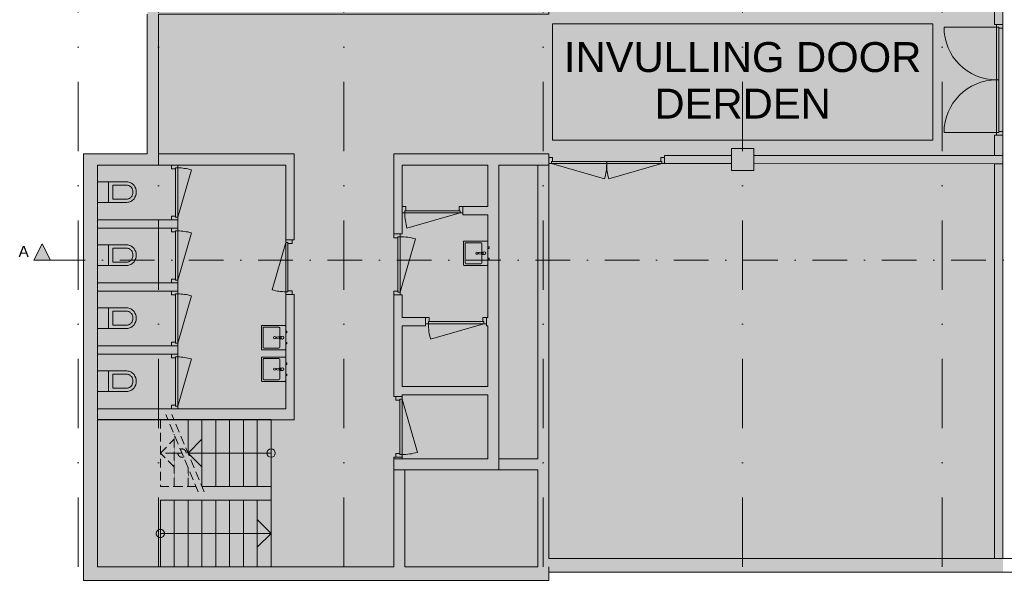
# Model space of a CAD drawing. Header units: millimetres. Extents: x -54205 to 99702, y -35458 to 70878.
# Tile 2 of 226: x -54205 to -36425, y 6172 to 16489. Entities that reach past the tile are written whole.
import ezdxf
from ezdxf.enums import TextEntityAlignment as Align

# ---------------------------------------------------------------- set-up
doc = ezdxf.new("R2010")
doc.units = ezdxf.units.MM
doc.header["$MEASUREMENT"] = 0
for name, pattern in [('streep-punt', [2500, 1250, -625, 0, -625]), ('streep-punt fijn', [1251.000023, 626.000023, -312.5, 0, -312.5]), ('streeplijn fijn', [234.119993, 155.999994, -78.119999]), ('Wipeout_Contour', [1000, 0, -1000])]:
    doc.linetypes.add(name, pattern=pattern)
for name, color, linetype in [('0 2D arcering', 7, 'Continuous'), ('21_0 NC Buitenwanden', 7, 'Continuous'), ('21_0 NC Buitenwanden Deuren', 7, 'Continuous'), ('22 NC Binnenwanden', 7, 'Continuous'), ('22 NC Binnenwanden Deuren', 7, 'Continuous'), ('22 NC Binnenwanden Laagscheidingslijnen', 7, 'Continuous'), ('23 Vloeren', 7, 'Continuous'), ('24 Trappen', 7, 'Continuous'), ('24 Trappen Afdek-arcering', 7, 'Continuous'), ('28 Draagconstructies', 7, 'Continuous'), ('74 Sanitair', 7, 'Continuous'), ('Maatvoering 1_ 100', 7, 'Continuous'), ('Markers - doorsneden', 7, 'Continuous'), ('Markers - doorsneden 2D arcering', 7, 'Continuous'), ('New_22 NC Binnenwanden', 7, 'Continuous'), ('New_22 NC Binnenwanden Deuren', 7, 'Continuous'), ('New_Ruimtefuncties Zone omranding', 7, 'Continuous'), ('Stramien', 7, 'Continuous')]:
    doc.layers.add(name, color=color, linetype=linetype)
doc.styles.add('GENERATED_STYLE_1', font='arial.ttf')

# ---------------------------------------------------------------- blocks, each defined once
blk = doc.blocks.new('Slab_4_1', base_point=(-44650, 6766))
at = {"layer": '23 Vloeren', "color": 255, "linetype": 'Continuous', "lineweight": 0, "flags": 128}
blk.add_lwpolyline([(-44650, 6766), (-1600, 6766), (-1600, 23966), (-44650, 23966), (-44650, 16591), (-51700, 16591), (-51700, 13866), (-52800, 13866), (-52800, 9271), (-49664, 9271), (-49664, 6616), (-47450, 6616), (-47450, 8366), (-45550, 8366), (-45550, 13866), (-44650, 13866)], close=True, dxfattribs=at)
blk = doc.blocks.new('Stair_3_1')
at = {"color": 254, "linetype": 'Wipeout_Contour', "lineweight": 0, "ltscale": 202162.937139}
blk.add_wipeout([(-49914, 9266), (-49914, 8066), (-49664, 8066), (-49664, 9266)], dxfattribs=at).dxf.layer = '24 Trappen Afdek-arcering'
at = {"layer": '24 Trappen', "color": 1, "linetype": 'Continuous', "lineweight": 0}
for p, q in [((-49664, 9266), (-49914, 9266)), ((-49914, 8066), (-49664, 8066))]:
    blk.add_line(p, q, dxfattribs=at)
at = {"layer": '24 Trappen', "color": 9, "linetype": 'Continuous', "lineweight": 0}
for p, q in [((-49914, 9266), (-49914, 8066)), ((-49664, 8066), (-49664, 9266))]:
    blk.add_line(p, q, dxfattribs=at)
for start, end in [(0, 180), (180, 0)]:
    blk.add_arc((-49664, 8666), 75, start, end, dxfattribs=at)
at = {"color": 254, "linetype": 'Wipeout_Contour', "lineweight": 0, "ltscale": 203148.556635}
blk.add_wipeout([(-50164, 9266), (-50164, 8066), (-49914, 8066), (-49914, 9266)], dxfattribs=at).dxf.layer = '24 Trappen Afdek-arcering'
at = {"layer": '24 Trappen', "color": 1, "linetype": 'Continuous', "lineweight": 0}
for p, q in [((-49914, 9266), (-50164, 9266)), ((-50164, 8066), (-49914, 8066))]:
    blk.add_line(p, q, dxfattribs=at)
at = {"layer": '24 Trappen', "color": 9, "linetype": 'Continuous', "lineweight": 0}
for p, q in [((-50164, 9266), (-50164, 8066)), ((-49914, 8066), (-49914, 9266)), ((-49664, 8666), (-49914, 8666))]:
    blk.add_line(p, q, dxfattribs=at)
at = {"color": 254, "linetype": 'Wipeout_Contour', "lineweight": 0, "ltscale": 204134.320194}
blk.add_wipeout([(-50414, 9266), (-50414, 8066), (-50164, 8066), (-50164, 9266)], dxfattribs=at).dxf.layer = '24 Trappen Afdek-arcering'
at = {"layer": '24 Trappen', "color": 1, "linetype": 'Continuous', "lineweight": 0}
for p, q in [((-50164, 9266), (-50414, 9266)), ((-50414, 8066), (-50164, 8066))]:
    blk.add_line(p, q, dxfattribs=at)
at = {"layer": '24 Trappen', "color": 9, "linetype": 'Continuous', "lineweight": 0}
for p, q in [((-50414, 9266), (-50414, 8066)), ((-50164, 8066), (-50164, 9266))]:
    blk.add_line(p, q, dxfattribs=at)
at = {"color": 254, "linetype": 'Wipeout_Contour', "lineweight": 0, "ltscale": 205120.225689}
blk.add_wipeout([(-50664, 9266), (-50664, 8066), (-50414, 8066), (-50414, 9266)], dxfattribs=at).dxf.layer = '24 Trappen Afdek-arcering'
at = {"layer": '24 Trappen', "color": 1, "linetype": 'Continuous', "lineweight": 0}
for p, q in [((-50414, 9266), (-50664, 9266)), ((-50664, 8066), (-50414, 8066))]:
    blk.add_line(p, q, dxfattribs=at)
at = {"layer": '24 Trappen', "color": 9, "linetype": 'Continuous', "lineweight": 0}
for p, q in [((-50664, 9266), (-50664, 8066)), ((-50414, 8066), (-50414, 9266))]:
    blk.add_line(p, q, dxfattribs=at)
at = {"color": 254, "linetype": 'Wipeout_Contour', "lineweight": 0, "ltscale": 206106.271085}
blk.add_wipeout([(-50914, 9266), (-50914, 8066), (-50664, 8066), (-50664, 9266)], dxfattribs=at).dxf.layer = '24 Trappen Afdek-arcering'
at = {"layer": '24 Trappen', "color": 1, "linetype": 'Continuous', "lineweight": 0}
for p, q in [((-50664, 9266), (-50914, 9266)), ((-50914, 8066), (-50664, 8066))]:
    blk.add_line(p, q, dxfattribs=at)
at = {"layer": '24 Trappen', "color": 9, "linetype": 'Continuous', "lineweight": 0}
for p, q in [((-50914, 9266), (-50914, 8066)), ((-50664, 8066), (-50664, 9266))]:
    blk.add_line(p, q, dxfattribs=at)
at = {"color": 254, "linetype": 'Wipeout_Contour', "lineweight": 0, "ltscale": 207189.352095}
blk.add_wipeout([(-51164, 9266), (-51164, 8666), (-50914, 8066), (-50914, 9266)], dxfattribs=at).dxf.layer = '24 Trappen Afdek-arcering'
at = {"layer": '24 Trappen', "color": 1, "linetype": 'Continuous', "lineweight": 0}
blk.add_line((-50914, 9266), (-51164, 9266), dxfattribs=at)
at = {"layer": '24 Trappen', "color": 9, "linetype": 'Continuous', "lineweight": 0}
for p, q in [((-51164, 9266), (-51164, 8666)), ((-50914, 8066), (-50914, 9266))]:
    blk.add_line(p, q, dxfattribs=at)
at = {"color": 254, "linetype": 'Wipeout_Contour', "lineweight": 0, "ltscale": 155302.06088}
blk.add_wipeout([(-51023, 8066), (-51164, 8406), (-51164, 8066)], dxfattribs=at).dxf.layer = '24 Trappen Afdek-arcering'
at = {"layer": '24 Trappen', "color": 9, "linetype": 'streeplijn fijn', "lineweight": 0}
for p, q in [((-51164, 8406), (-51164, 8066)), ((-51164, 8066), (-51023, 8066))]:
    blk.add_line(p, q, dxfattribs=at)
at = {"color": 254, "linetype": 'Wipeout_Contour', "lineweight": 0, "ltscale": 156132.88374}
blk.add_wipeout([(-51414, 9266), (-51164, 8666), (-51164, 9266)], dxfattribs=at).dxf.layer = '24 Trappen Afdek-arcering'
at = {"layer": '24 Trappen', "color": 1, "linetype": 'Continuous', "lineweight": 0}
blk.add_line((-51164, 9266), (-51414, 9266), dxfattribs=at)
at = {"layer": '24 Trappen', "color": 9, "linetype": 'Continuous', "lineweight": 0}
blk.add_line((-51164, 8666), (-51164, 9266), dxfattribs=at)
at = {"color": 254, "linetype": 'Wipeout_Contour', "lineweight": 0, "ltscale": 207886.870577}
blk.add_wipeout([(-51164, 8406), (-51414, 9006), (-51414, 8066), (-51164, 8066)], dxfattribs=at).dxf.layer = '24 Trappen Afdek-arcering'
at = {"layer": '24 Trappen', "color": 9, "linetype": 'streeplijn fijn', "lineweight": 0}
for p, q in [((-51414, 9006), (-51414, 8066)), ((-51164, 8066), (-51164, 8406)), ((-51414, 8066), (-51164, 8066))]:
    blk.add_line(p, q, dxfattribs=at)
at = {"layer": '24 Trappen', "color": 9, "linetype": 'Continuous', "lineweight": 0}
for p, q in [((-51164, 8666), (-50914, 8916)), ((-49914, 8666), (-51164, 8666)), ((-50914, 8416), (-51164, 8666))]:
    blk.add_line(p, q, dxfattribs=at)
at = {"color": 254, "linetype": 'Wipeout_Contour', "lineweight": 0, "ltscale": 261369.205985}
blk.add_wipeout([(-51523, 9266), (-51665, 9266), (-51665, 8066), (-51414, 8066), (-51414, 9006)], dxfattribs=at).dxf.layer = '24 Trappen Afdek-arcering'
at = {"layer": '24 Trappen', "color": 9, "linetype": 'streeplijn fijn', "lineweight": 0}
for p, q in [((-51523, 9266), (-51665, 9266)), ((-51665, 9266), (-51665, 8066)), ((-50981, 7966), (-51565, 9366)), ((-50873, 7966), (-51456, 9366)), ((-51665, 8666), (-51415, 8916)), ((-51414, 8066), (-51414, 9006)), ((-51414, 8666), (-51665, 8666)), ((-51415, 8416), (-51665, 8666)), ((-51273, 8666), (-51414, 8666)), ((-51665, 8066), (-51414, 8066))]:
    blk.add_line(p, q, dxfattribs=at)
for start, end in [(0, 180), (180, 0)]:
    blk.add_arc((-51273, 8666), 75, start, end, dxfattribs=at)
blk = doc.blocks.new('Stair_4_1')
at = {"color": 254, "linetype": 'Wipeout_Contour', "lineweight": 0, "ltscale": 208182.303897}
blk.add_wipeout([(-51414, 7816), (-51665, 7816), (-51665, 6616), (-51414, 6616)], dxfattribs=at).dxf.layer = '24 Trappen Afdek-arcering'
at = {"layer": '24 Trappen', "color": 1, "linetype": 'Continuous', "lineweight": 0}
for p, q in [((-51414, 7816), (-51665, 7816)), ((-51665, 6616), (-51414, 6616))]:
    blk.add_line(p, q, dxfattribs=at)
at = {"layer": '24 Trappen', "color": 9, "linetype": 'Continuous', "lineweight": 0}
for p, q in [((-51665, 7816), (-51665, 6616)), ((-51414, 6616), (-51414, 7816))]:
    blk.add_line(p, q, dxfattribs=at)
for start, end in [(0, 180), (180, 0)]:
    blk.add_arc((-51665, 7216), 75, start, end, dxfattribs=at)
at = {"layer": '24 Trappen', "color": 9, "linetype": 'streeplijn fijn', "lineweight": 0}
for start, end in [(0, 180), (180, 0)]:
    blk.add_arc((-51665, 7216), 75, start, end, dxfattribs=at)
at = {"color": 254, "linetype": 'Wipeout_Contour', "lineweight": 0, "ltscale": 207191.648053}
blk.add_wipeout([(-51164, 7816), (-51414, 7816), (-51414, 6616), (-51164, 6616)], dxfattribs=at).dxf.layer = '24 Trappen Afdek-arcering'
at = {"layer": '24 Trappen', "color": 1, "linetype": 'Continuous', "lineweight": 0}
for p, q in [((-51164, 7816), (-51414, 7816)), ((-51414, 6616), (-51164, 6616))]:
    blk.add_line(p, q, dxfattribs=at)
at = {"layer": '24 Trappen', "color": 9, "linetype": 'Continuous', "lineweight": 0}
for p, q in [((-51414, 7816), (-51414, 6616)), ((-51164, 6616), (-51164, 7816)), ((-51665, 7216), (-51414, 7216))]:
    blk.add_line(p, q, dxfattribs=at)
at = {"layer": '24 Trappen', "color": 9, "linetype": 'streeplijn fijn', "lineweight": 0}
blk.add_line((-51665, 7216), (-51414, 7216), dxfattribs=at)
at = {"color": 254, "linetype": 'Wipeout_Contour', "lineweight": 0, "ltscale": 206201.086528}
blk.add_wipeout([(-50914, 7816), (-51164, 7816), (-51164, 6616), (-50914, 6616)], dxfattribs=at).dxf.layer = '24 Trappen Afdek-arcering'
at = {"layer": '24 Trappen', "color": 1, "linetype": 'Continuous', "lineweight": 0}
for p, q in [((-50914, 7816), (-51164, 7816)), ((-51164, 6616), (-50914, 6616))]:
    blk.add_line(p, q, dxfattribs=at)
at = {"layer": '24 Trappen', "color": 9, "linetype": 'Continuous', "lineweight": 0}
for p, q in [((-51164, 7816), (-51164, 6616)), ((-50914, 6616), (-50914, 7816))]:
    blk.add_line(p, q, dxfattribs=at)
at = {"color": 254, "linetype": 'Wipeout_Contour', "lineweight": 0, "ltscale": 205210.620686}
blk.add_wipeout([(-50664, 7816), (-50914, 7816), (-50914, 6616), (-50664, 6616)], dxfattribs=at).dxf.layer = '24 Trappen Afdek-arcering'
at = {"layer": '24 Trappen', "color": 1, "linetype": 'Continuous', "lineweight": 0}
for p, q in [((-50664, 7816), (-50914, 7816)), ((-50914, 6616), (-50664, 6616))]:
    blk.add_line(p, q, dxfattribs=at)
at = {"layer": '24 Trappen', "color": 9, "linetype": 'Continuous', "lineweight": 0}
for p, q in [((-50914, 7816), (-50914, 6616)), ((-50664, 6616), (-50664, 7816))]:
    blk.add_line(p, q, dxfattribs=at)
at = {"color": 254, "linetype": 'Wipeout_Contour', "lineweight": 0, "ltscale": 204220.251919}
blk.add_wipeout([(-50414, 7816), (-50664, 7816), (-50664, 6616), (-50414, 6616)], dxfattribs=at).dxf.layer = '24 Trappen Afdek-arcering'
at = {"layer": '24 Trappen', "color": 1, "linetype": 'Continuous', "lineweight": 0}
for p, q in [((-50414, 7816), (-50664, 7816)), ((-50664, 6616), (-50414, 6616))]:
    blk.add_line(p, q, dxfattribs=at)
at = {"layer": '24 Trappen', "color": 9, "linetype": 'Continuous', "lineweight": 0}
for p, q in [((-50664, 7816), (-50664, 6616)), ((-50414, 6616), (-50414, 7816))]:
    blk.add_line(p, q, dxfattribs=at)
at = {"color": 254, "linetype": 'Wipeout_Contour', "lineweight": 0, "ltscale": 203229.981645}
blk.add_wipeout([(-50164, 7816), (-50414, 7816), (-50414, 6616), (-50164, 6616)], dxfattribs=at).dxf.layer = '24 Trappen Afdek-arcering'
at = {"layer": '24 Trappen', "color": 1, "linetype": 'Continuous', "lineweight": 0}
for p, q in [((-50164, 7816), (-50414, 7816)), ((-50414, 6616), (-50164, 6616))]:
    blk.add_line(p, q, dxfattribs=at)
at = {"layer": '24 Trappen', "color": 9, "linetype": 'Continuous', "lineweight": 0}
for p, q in [((-50414, 7816), (-50414, 6616)), ((-50164, 6616), (-50164, 7816))]:
    blk.add_line(p, q, dxfattribs=at)
at = {"color": 254, "linetype": 'Wipeout_Contour', "lineweight": 0, "ltscale": 202239.811311}
blk.add_wipeout([(-49914, 7816), (-50164, 7816), (-50164, 6616), (-49914, 6616)], dxfattribs=at).dxf.layer = '24 Trappen Afdek-arcering'
at = {"layer": '24 Trappen', "color": 1, "linetype": 'Continuous', "lineweight": 0}
for p, q in [((-49914, 7816), (-50164, 7816)), ((-50164, 6616), (-49914, 6616))]:
    blk.add_line(p, q, dxfattribs=at)
at = {"layer": '24 Trappen', "color": 9, "linetype": 'Continuous', "lineweight": 0}
for p, q in [((-50164, 7816), (-50164, 6616)), ((-49914, 6616), (-49914, 7816))]:
    blk.add_line(p, q, dxfattribs=at)
at = {"color": 254, "linetype": 'Wipeout_Contour', "lineweight": 0, "ltscale": 201249.742375}
blk.add_wipeout([(-49914, 7816), (-49914, 6616), (-49664, 6616), (-49664, 7816)], dxfattribs=at).dxf.layer = '24 Trappen Afdek-arcering'
at = {"layer": '24 Trappen', "color": 9, "linetype": 'Continuous', "lineweight": 0}
for p, q in [((-49914, 7816), (-49914, 6616)), ((-49664, 6616), (-49664, 7816)), ((-49914, 7466), (-49664, 7216)), ((-51414, 7216), (-49914, 7216)), ((-49914, 7216), (-49664, 7216)), ((-49664, 7216), (-49914, 6966))]:
    blk.add_line(p, q, dxfattribs=at)
at = {"layer": '24 Trappen', "color": 1, "linetype": 'Continuous', "lineweight": 0}
for p, q in [((-49664, 7816), (-49914, 7816)), ((-49914, 6616), (-49664, 6616))]:
    blk.add_line(p, q, dxfattribs=at)
at = {"layer": '24 Trappen', "color": 9, "linetype": 'streeplijn fijn', "lineweight": 0}
for p, q in [((-49914, 7466), (-49664, 7216)), ((-51414, 7216), (-49914, 7216)), ((-49914, 7216), (-49664, 7216)), ((-49664, 7216), (-49914, 6966))]:
    blk.add_line(p, q, dxfattribs=at)
blk = doc.blocks.new('D2 bl 27')
at = {"layer": 'New_22 NC Binnenwanden Deuren', "color": 1, "linetype": 'Continuous', "lineweight": 0}
for p, q in [((-950, 0), (-950, 950)), ((950, 0), (950, 950)), ((-1000, 0), (-1000, 36)), ((-950, 0), (-1000, 0)), ((-1000, 0), (-1000, -114)), ((-1000, -114), (-1000, 0)), ((-1000, -114), (-1000, 0)), ((-950, -40), (-950, 0)), ((0, 0), (-950, 0)), ((-950, 0), (-950, -40)), ((0, 0), (950, 0)), ((0, -40), (0, 0)), ((0, -40), (0, 0)), ((1000, 0), (950, 0)), ((950, 0), (950, -40)), ((950, 0), (950, -40)), ((1000, 0), (1000, 36)), ((1000, -114), (1000, 0)), ((1000, -114), (1000, 0)), ((1000, -114), (1000, 0)), ((-1000, -114), (-933, -114)), ((-933, -40), (-950, -40)), ((-950, -40), (0, -40)), ((-933, -114), (-933, -40)), ((950, -40), (0, -40)), ((950, -40), (933, -40)), ((933, -40), (933, -114)), ((933, -114), (1000, -114))]:
    blk.add_line(p, q, dxfattribs=at)
for centre, start, end in [((-950, 0), 0, 90), ((950, 0), 90, 180)]:
    blk.add_arc(centre, 950, start, end, dxfattribs=at)
blk = doc.blocks.new('Wall_63_1', base_point=(-36450, 6766))
at = {"layer": '22 NC Binnenwanden Laagscheidingslijnen', "color": 1, "linetype": 'Continuous', "lineweight": 0}
for p, q in [((-36450, 16841), (-36600, 16841)), ((-36600, 16691), (-36450, 16691)), ((-36450, 14037), (-36600, 14037)), ((-36600, 13887), (-36450, 13887))]:
    blk.add_line(p, q, dxfattribs=at)
at = {"layer": 'New_22 NC Binnenwanden', "color": 1, "linetype": 'Continuous', "lineweight": 0}
for p, q in [((-36564, 16403), (-36600, 16403)), ((-36450, 16403), (-36564, 16403)), ((-36564, 14403), (-36600, 14403)), ((-36450, 14403), (-36564, 14403))]:
    blk.add_line(p, q, dxfattribs=at)
at = {"layer": 'New_22 NC Binnenwanden', "color": 1, "linetype": 'Continuous', "lineweight": 0, "flags": 128}
for points in [[(-36450, 23965), (-36600, 23965)], [(-36600, 23965), (-36600, 16841)], [(-36450, 16403), (-36450, 23965)], [(-36600, 16691), (-36600, 16403)], [(-36600, 14403), (-36600, 14037)], [(-36450, 6766), (-36450, 14403)], [(-36600, 13887), (-36600, 6766)], [(-36600, 6766), (-36450, 6766)]]:
    blk.add_lwpolyline(points, dxfattribs=at)
at = {"layer": 'New_22 NC Binnenwanden Deuren', "color": 1, "linetype": 'Continuous', "lineweight": 0, "xscale": -1, "zscale": 1000, "rotation": 90}
blk.add_blockref('D2 bl 27', (-36564, 15403), dxfattribs=at)
blk = doc.blocks.new('Wall_67_1', base_point=(-44750, 6366))
at = {"layer": '21_0 NC Buitenwanden', "color": 1, "linetype": 'Continuous', "lineweight": 0, "flags": 128}
for points in [[(-44650, 14066), (-44850, 14066)], [(-44650, 14041), (-44650, 14066)], [(-44650, 6766), (-44650, 13891)], [(-44850, 13866), (-44850, 8566)], [(-44850, 8366), (-44850, 6616)]]:
    blk.add_lwpolyline(points, dxfattribs=at)
blk = doc.blocks.new('Wall_85_1', base_point=(-770, 6766))
at = {"layer": '21_0 NC Buitenwanden', "color": 1, "linetype": 'Continuous', "lineweight": 0, "flags": 128}
for points in [[(-1600, 6766), (-44650, 6766)], [(-44650, 6516), (-1100, 6516)]]:
    blk.add_lwpolyline(points, dxfattribs=at)
blk = doc.blocks.new('D2 bl 27_2')
at = {"layer": '22 NC Binnenwanden Deuren', "color": 1, "linetype": 'Continuous', "lineweight": 0}
for p, q in [((-995, 0), (-39, 274)), ((995, 0), (39, 274)), ((-995, 0), (-1045, 0)), ((-1045, 0), (-1045, -114)), ((-1045, 0), (-1045, -114)), ((-1045, 0), (-1045, -114)), ((-995, -40), (-995, 0)), ((0, 0), (-995, 0)), ((-995, 0), (-995, -40)), ((0, 0), (995, 0)), ((0, -40), (0, 0)), ((0, -40), (0, 0)), ((1045, 0), (995, 0)), ((995, 0), (995, -40)), ((995, 0), (995, -40)), ((1045, -114), (1045, 0)), ((1045, 0), (1045, -114)), ((1045, 0), (1045, -114)), ((-1045, -114), (-978, -114)), ((-1045, -114), (-1045, -150)), ((-978, -40), (-995, -40)), ((-995, -40), (0, -40)), ((-978, -114), (-978, -40)), ((995, -40), (0, -40)), ((995, -40), (978, -40)), ((978, -40), (978, -114)), ((978, -114), (1045, -114)), ((1045, -114), (1045, -150))]:
    blk.add_line(p, q, dxfattribs=at)
for centre, start, end in [((-995, 0), 0, 16), ((995, 0), 164, 180)]:
    blk.add_arc(centre, 995, start, end, dxfattribs=at)
blk = doc.blocks.new('Wall_92_1', base_point=(-41350, 13966))
at = {"layer": '22 NC Binnenwanden', "color": 1, "linetype": 'Continuous', "lineweight": 0}
for p, q in [((-44650, 14005), (-44650, 14041)), ((-44650, 13891), (-44650, 14005)), ((-42560, 14005), (-42560, 14041)), ((-42560, 13891), (-42560, 14005))]:
    blk.add_line(p, q, dxfattribs=at)
at = {"layer": '22 NC Binnenwanden', "color": 1, "linetype": 'Continuous', "lineweight": 0, "flags": 128}
for points in [[(-41350, 14041), (-42560, 14041)], [(-42560, 13891), (-41350, 13891)]]:
    blk.add_lwpolyline(points, dxfattribs=at)
at = {"layer": '22 NC Binnenwanden Deuren', "color": 1, "linetype": 'Continuous', "lineweight": 0, "zscale": 1000, "rotation": 180.0000000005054}
blk.add_blockref('D2 bl 27_2', (-43605, 13891), dxfattribs=at)
blk = doc.blocks.new('Wall_95_1', base_point=(-51800, 16691))
at = {"layer": '21_0 NC Buitenwanden', "color": 1, "linetype": 'Continuous', "lineweight": 0, "flags": 128}
for points in [[(-51900, 16591), (-51900, 14066)], [(-51700, 14066), (-51700, 16591)]]:
    blk.add_lwpolyline(points, dxfattribs=at)
blk = doc.blocks.new('Wall_96_1', base_point=(-53050, 13966))
at = {"layer": '21_0 NC Buitenwanden', "color": 1, "linetype": 'Continuous', "lineweight": 0, "flags": 128}
for points in [[(-51900, 14066), (-52800, 14066)], [(-49250, 14066), (-51700, 14066)], [(-49250, 14066), (-49250, 13866)], [(-52800, 13866), (-51500, 13866)], [(-51350, 13866), (-49400, 13866)]]:
    blk.add_lwpolyline(points, dxfattribs=at)
blk = doc.blocks.new('Wall_97_1', base_point=(-47375, 13966))
at = {"layer": '21_0 NC Buitenwanden', "color": 1, "linetype": 'Continuous', "lineweight": 0, "flags": 128}
for points in [[(-47450, 14066), (-47450, 13866)], [(-44850, 14066), (-47450, 14066)], [(-47300, 13866), (-45750, 13866)], [(-45550, 13866), (-44850, 13866)]]:
    blk.add_lwpolyline(points, dxfattribs=at)
blk = doc.blocks.new('Wall_98_1', base_point=(-47350, 6366))
at = {"layer": '21_0 NC Buitenwanden', "color": 1, "linetype": 'Continuous', "lineweight": 0, "flags": 128}
for points in [[(-47450, 8566), (-47250, 8566)], [(-47450, 8566), (-47450, 6616)], [(-47250, 6616), (-47250, 8366)]]:
    blk.add_lwpolyline(points, dxfattribs=at)
blk = doc.blocks.new('Wall_99_1', base_point=(-44650, 6366))
at = {"layer": '21_0 NC Buitenwanden', "color": 1, "linetype": 'Continuous', "lineweight": 0, "flags": 128}
for points in [[(-53050, 6366), (-53050, 6616)], [(-47450, 6616), (-52800, 6616)], [(-44850, 6616), (-47250, 6616)], [(-44650, 6616), (-44650, 6366)], [(-53050, 6366), (-44650, 6366)]]:
    blk.add_lwpolyline(points, dxfattribs=at)
blk = doc.blocks.new('Wall_100_1', base_point=(-53050, 13966))
at = {"layer": '21_0 NC Buitenwanden', "color": 1, "linetype": 'Continuous', "lineweight": 0, "flags": 128}
for points in [[(-53050, 14066), (-52800, 14066)], [(-53050, 14066), (-53050, 6616)], [(-52800, 12878), (-52800, 13866)], [(-52800, 11741), (-52800, 12728)], [(-52800, 10603), (-52800, 11591)], [(-52800, 9466), (-52800, 10453)], [(-52800, 6616), (-52800, 9266)]]:
    blk.add_lwpolyline(points, dxfattribs=at)
blk = doc.blocks.new('Wall_101_1', base_point=(-47350, 8466))
at = {"layer": '21_0 NC Buitenwanden', "color": 1, "linetype": 'Continuous', "lineweight": 0, "flags": 128}
for points in [[(-45750, 8566), (-47250, 8566)], [(-44850, 8566), (-45550, 8566)], [(-47250, 8366), (-44850, 8366)]]:
    blk.add_lwpolyline(points, dxfattribs=at)
blk = doc.blocks.new('D1 27_4')
at = {"layer": '21_0 NC Buitenwanden Deuren', "color": 1, "linetype": 'Continuous', "lineweight": 0}
for p, q in [((500, 0), (-461, 276)), ((-550, 0), (-550, 36)), ((-500, 0), (-550, 0)), ((-550, 0), (-550, -114)), ((-550, -114), (-550, 0)), ((-550, -114), (-550, 0)), ((-500, -40), (-500, 0)), ((-500, 0), (500, 0)), ((-500, -40), (-500, 0)), ((550, 0), (500, 0)), ((500, 0), (500, -40)), ((500, 0), (500, -40)), ((550, 0), (550, 36)), ((550, -114), (550, 0)), ((550, -114), (550, 0)), ((550, -114), (550, 0)), ((-550, -114), (-483, -114)), ((-483, -40), (-500, -40)), ((500, -40), (-500, -40)), ((-483, -114), (-483, -40)), ((500, -40), (483, -40)), ((483, -40), (483, -114)), ((483, -114), (550, -114))]:
    blk.add_line(p, q, dxfattribs=at)
blk.add_arc((500, 0), 1000, 164, 180, dxfattribs=at)
blk = doc.blocks.new('D1 27_5')
at = {"layer": '21_0 NC Buitenwanden Deuren', "color": 1, "linetype": 'Continuous', "lineweight": 0}
for p, q in [((500, 0), (-461, 276)), ((-500, 0), (-550, 0)), ((-550, 0), (-550, -114)), ((-550, 0), (-550, -114)), ((-550, 0), (-550, -114)), ((-500, -40), (-500, 0)), ((-500, 0), (500, 0)), ((-500, -40), (-500, 0)), ((550, 0), (500, 0)), ((500, 0), (500, -40)), ((500, 0), (500, -40)), ((550, -114), (550, 0)), ((550, 0), (550, -114)), ((550, 0), (550, -114)), ((-550, -114), (-483, -114)), ((-550, -114), (-550, -150)), ((-483, -40), (-500, -40)), ((500, -40), (-500, -40)), ((-483, -114), (-483, -40)), ((500, -40), (483, -40)), ((483, -40), (483, -114)), ((483, -114), (550, -114)), ((550, -114), (550, -150))]:
    blk.add_line(p, q, dxfattribs=at)
blk.add_arc((500, 0), 1000, 164, 180, dxfattribs=at)
blk = doc.blocks.new('Wall_102_1', base_point=(-47375, 8566))
at = {"layer": '21_0 NC Buitenwanden', "color": 1, "linetype": 'Continuous', "lineweight": 0}
for p, q in [((-47450, 12622), (-47336, 12622)), ((-47336, 12622), (-47300, 12622)), ((-47450, 11522), (-47336, 11522)), ((-47336, 11522), (-47300, 11522)), ((-47414, 9691), (-47450, 9691)), ((-47300, 9691), (-47414, 9691)), ((-47414, 8591), (-47450, 8591)), ((-47300, 8591), (-47414, 8591))]:
    blk.add_line(p, q, dxfattribs=at)
at = {"layer": '21_0 NC Buitenwanden', "color": 1, "linetype": 'Continuous', "lineweight": 0, "flags": 128}
for points in [[(-47450, 13866), (-47450, 12622)], [(-47300, 13116), (-47300, 13866)], [(-47300, 12622), (-47300, 12966)], [(-47450, 11522), (-47450, 9691)], [(-47300, 11116), (-47300, 11522)], [(-47300, 9866), (-47300, 10966)], [(-47300, 9691), (-47300, 9716)], [(-47450, 8591), (-47450, 8566)], [(-47450, 8566), (-47300, 8566)], [(-47300, 8566), (-47300, 8591)]]:
    blk.add_lwpolyline(points, dxfattribs=at)
at = {"layer": '21_0 NC Buitenwanden Deuren', "color": 1, "linetype": 'Continuous', "lineweight": 0, "zscale": 1000, "rotation": 270}
blk.add_blockref('D1 27_4', (-47336, 12072), dxfattribs=at)
at = {"layer": '21_0 NC Buitenwanden Deuren', "color": 1, "linetype": 'Continuous', "lineweight": 0, "xscale": -1, "zscale": 1000, "rotation": 270}
blk.add_blockref('D1 27_5', (-47300, 9141), dxfattribs=at)
blk = doc.blocks.new('Wall_103_1', base_point=(-45650, 8466))
at = {"layer": '21_0 NC Buitenwanden', "color": 1, "linetype": 'Continuous', "lineweight": 0, "flags": 128}
for points in [[(-45750, 13866), (-45750, 13116)], [(-45550, 8566), (-45550, 13866)], [(-45750, 12966), (-45750, 11116)], [(-45750, 10966), (-45750, 9866)], [(-45750, 9716), (-45750, 8566)]]:
    blk.add_lwpolyline(points, dxfattribs=at)
blk = doc.blocks.new('Wall_104_1', base_point=(-47375, 13041))
at = {"layer": '21_0 NC Buitenwanden', "color": 1, "linetype": 'Continuous', "lineweight": 0}
for p, q in [((-47300, 13116), (-47300, 13002)), ((-47300, 13002), (-47300, 12966)), ((-46200, 13116), (-46200, 13002)), ((-46200, 13002), (-46200, 12966))]:
    blk.add_line(p, q, dxfattribs=at)
at = {"layer": '21_0 NC Buitenwanden', "color": 1, "linetype": 'Continuous', "lineweight": 0, "flags": 128}
for points in [[(-45750, 13116), (-46200, 13116)], [(-46200, 12966), (-45750, 12966)]]:
    blk.add_lwpolyline(points, dxfattribs=at)
at = {"layer": '21_0 NC Buitenwanden Deuren', "color": 1, "linetype": 'Continuous', "lineweight": 0, "xscale": -1, "zscale": 1000, "rotation": 180}
blk.add_blockref('D1 27_4', (-46750, 13002), dxfattribs=at)
blk = doc.blocks.new('Wall_105_1', base_point=(-47375, 11041))
at = {"layer": '21_0 NC Buitenwanden', "color": 1, "linetype": 'Continuous', "lineweight": 0}
for p, q in [((-46875, 11116), (-46875, 11002)), ((-45775, 11116), (-45775, 11002)), ((-46875, 11002), (-46875, 10966)), ((-45775, 11002), (-45775, 10966))]:
    blk.add_line(p, q, dxfattribs=at)
at = {"layer": '21_0 NC Buitenwanden', "color": 1, "linetype": 'Continuous', "lineweight": 0, "flags": 128}
for points in [[(-46875, 11116), (-47300, 11116)], [(-45750, 11116), (-45775, 11116)], [(-47300, 10966), (-46875, 10966)], [(-45775, 10966), (-45750, 10966)]]:
    blk.add_lwpolyline(points, dxfattribs=at)
at = {"layer": '21_0 NC Buitenwanden Deuren', "color": 1, "linetype": 'Continuous', "lineweight": 0, "xscale": -1, "zscale": 1000, "rotation": 180}
blk.add_blockref('D1 27_4', (-46325, 11002), dxfattribs=at)
blk = doc.blocks.new('Wall_106_1', base_point=(-47375, 9791))
at = {"layer": '21_0 NC Buitenwanden', "color": 1, "linetype": 'Continuous', "lineweight": 0, "flags": 128}
for points in [[(-45750, 9866), (-47300, 9866)], [(-47300, 9716), (-45750, 9716)]]:
    blk.add_lwpolyline(points, dxfattribs=at)
blk = doc.blocks.new('D1 27_6')
at = {"layer": '21_0 NC Buitenwanden Deuren', "color": 1, "linetype": 'Continuous', "lineweight": 0}
for p, q in [((444, 0), (-409, 245)), ((-444, 0), (-494, 0)), ((-494, 0), (-494, -114)), ((-494, 0), (-494, -114)), ((-494, 0), (-494, -114)), ((-444, -40), (-444, 0)), ((-444, 0), (444, 0)), ((-444, -40), (-444, 0)), ((494, 0), (444, 0)), ((444, 0), (444, -40)), ((444, 0), (444, -40)), ((494, -114), (494, 0)), ((494, 0), (494, -114)), ((494, 0), (494, -114)), ((-494, -114), (-427, -114)), ((-494, -114), (-494, -150)), ((-427, -40), (-444, -40)), ((444, -40), (-444, -40)), ((-427, -114), (-427, -40)), ((444, -40), (427, -40)), ((427, -40), (427, -114)), ((427, -114), (494, -114)), ((494, -114), (494, -150))]:
    blk.add_line(p, q, dxfattribs=at)
blk.add_arc((444, 0), 887, 164, 180, dxfattribs=at)
blk = doc.blocks.new('Wall_107_1', base_point=(-49325, 9366))
at = {"layer": '21_0 NC Buitenwanden', "color": 1, "linetype": 'Continuous', "lineweight": 0}
for p, q in [((-49400, 12515), (-49286, 12515)), ((-49286, 12515), (-49250, 12515)), ((-49400, 11528), (-49286, 11528)), ((-49286, 11528), (-49250, 11528))]:
    blk.add_line(p, q, dxfattribs=at)
at = {"layer": '21_0 NC Buitenwanden', "color": 1, "linetype": 'Continuous', "lineweight": 0, "flags": 128}
for points in [[(-49400, 13866), (-49400, 12515)], [(-49250, 12515), (-49250, 13866)], [(-49400, 11528), (-49400, 9466)], [(-49250, 9466), (-49250, 11528)]]:
    blk.add_lwpolyline(points, dxfattribs=at)
at = {"layer": '21_0 NC Buitenwanden Deuren', "color": 1, "linetype": 'Continuous', "lineweight": 0, "zscale": 1000, "rotation": 90}
blk.add_blockref('D1 27_6', (-49400, 12022), dxfattribs=at)
blk = doc.blocks.new('Wall_108_1', base_point=(-53050, 9366))
at = {"layer": '21_0 NC Buitenwanden', "color": 1, "linetype": 'Continuous', "lineweight": 0, "flags": 128}
for points in [[(-51500, 9466), (-52800, 9466)], [(-49400, 9466), (-51350, 9466)], [(-49250, 9266), (-49250, 9466)], [(-52800, 9266), (-49250, 9266)]]:
    blk.add_lwpolyline(points, dxfattribs=at)
blk = doc.blocks.new('Wall_109_1', base_point=(-51425, 9366))
at = {"layer": '21_0 NC Buitenwanden', "color": 1, "linetype": 'Continuous', "lineweight": 0}
for p, q in [((-51464, 13866), (-51500, 13866)), ((-51350, 13866), (-51464, 13866)), ((-51464, 12878), (-51500, 12878)), ((-51350, 12878), (-51464, 12878)), ((-51464, 12728), (-51500, 12728)), ((-51350, 12728), (-51464, 12728)), ((-51464, 11741), (-51500, 11741)), ((-51350, 11741), (-51464, 11741)), ((-51464, 11591), (-51500, 11591)), ((-51350, 11591), (-51464, 11591)), ((-51464, 10603), (-51500, 10603)), ((-51350, 10603), (-51464, 10603)), ((-51464, 10453), (-51500, 10453)), ((-51350, 10453), (-51464, 10453)), ((-51464, 9466), (-51500, 9466)), ((-51350, 9466), (-51464, 9466))]:
    blk.add_line(p, q, dxfattribs=at)
at = {"layer": '21_0 NC Buitenwanden', "color": 1, "linetype": 'Continuous', "lineweight": 0, "flags": 128}
for points in [[(-51350, 12728), (-51350, 12878)], [(-51350, 11591), (-51350, 11741)], [(-51350, 10453), (-51350, 10603)]]:
    blk.add_lwpolyline(points, dxfattribs=at)
at = {"layer": '21_0 NC Buitenwanden Deuren', "color": 1, "linetype": 'Continuous', "lineweight": 0, "zscale": 1000, "rotation": 270}
for p in [(-51350, 13372), (-51350, 12234), (-51350, 11097), (-51350, 9959)]:
    blk.add_blockref('D1 27_6', p, dxfattribs=at)
blk = doc.blocks.new('Wall_110_1', base_point=(-51425, 11666))
at = {"layer": '21_0 NC Buitenwanden', "color": 1, "linetype": 'Continuous', "lineweight": 0, "flags": 128}
for points in [[(-51500, 11741), (-52800, 11741)], [(-52800, 11591), (-51500, 11591)]]:
    blk.add_lwpolyline(points, dxfattribs=at)
blk = doc.blocks.new('Wall_111_1', base_point=(-51425, 10528))
at = {"layer": '21_0 NC Buitenwanden', "color": 1, "linetype": 'Continuous', "lineweight": 0, "flags": 128}
for points in [[(-51500, 10603), (-52800, 10603)], [(-52800, 10453), (-51500, 10453)]]:
    blk.add_lwpolyline(points, dxfattribs=at)
blk = doc.blocks.new('Wall_112_1', base_point=(-51425, 12803))
at = {"layer": '21_0 NC Buitenwanden', "color": 1, "linetype": 'Continuous', "lineweight": 0, "flags": 128}
for points in [[(-51500, 12878), (-52800, 12878)], [(-52800, 12728), (-51500, 12728)]]:
    blk.add_lwpolyline(points, dxfattribs=at)
blk = doc.blocks.new('Wall_125_1', base_point=(-36450, 13962))
at = {"layer": '22 NC Binnenwanden', "color": 1, "linetype": 'Continuous', "lineweight": 0, "flags": 128}
for points in [[(-36600, 14037), (-40950, 14041)], [(-40950, 13966), (-40950, 14041)], [(-40950, 13891), (-36600, 13887)]]:
    blk.add_lwpolyline(points, dxfattribs=at)
at = {"layer": '22 NC Binnenwanden Laagscheidingslijnen', "color": 1, "linetype": 'Continuous', "lineweight": 0}
for p, q in [((-36450, 14037), (-36600, 14037)), ((-36600, 13887), (-36450, 13887))]:
    blk.add_line(p, q, dxfattribs=at)
at = {"layer": 'New_22 NC Binnenwanden', "color": 1, "linetype": 'Continuous', "lineweight": 0}
blk.add_line((-36450, 13887), (-36450, 14037), dxfattribs=at)
blk = doc.blocks.new('Column_36_1', base_point=(-41150, 13966))
at = {"layer": '28 Draagconstructies', "color": 3, "linetype": 'Continuous', "lineweight": 0, "flags": 128}
blk.add_lwpolyline([(-41350, 13766), (-40950, 13766), (-40950, 14166), (-41350, 14166)], close=True, dxfattribs=at)
blk = doc.blocks.new('Standard grid marker')
at = {"layer": 'Stramien', "color": 1, "linetype": 'streep-punt', "lineweight": 0}
blk.add_line((1000, 0), (61400, 0), dxfattribs=at)
at = {"layer": 'Stramien', "color": 2, "lineweight": 0, "style": 'GENERATED_STYLE_1'}
for tag, p in [('AC_MarkerText_1_0', (-245, -80)), ('AC_MarkerText_1_1', (63155, -80))]:
    blk.add_attdef(tag, text='', height=350, rotation=270, dxfattribs=at).set_placement(p, align=Align.TOP_CENTER)
blk = doc.blocks.new('Standard grid marker_7')
at = {"layer": 'Stramien', "color": 1, "linetype": 'streep-punt', "lineweight": 0}
blk.add_line((1000, 0), (61400, 0), dxfattribs=at)
at = {"layer": 'Stramien', "color": 2, "lineweight": 0, "style": 'GENERATED_STYLE_1'}
for tag, p in [('AC_MarkerText_1_0', (-245, -80)), ('AC_MarkerText_1_1', (63155, -80))]:
    blk.add_attdef(tag, text='', height=350, rotation=270, dxfattribs=at).set_placement(p, align=Align.TOP_CENTER)
blk = doc.blocks.new('Wasbak 27')
at = {"layer": '74 Sanitair', "color": 251, "linetype": 'Continuous', "lineweight": 0, "true_color": 0x636f72}
for p, q in [((-190, -395), (-190, -125)), ((-175, -110), (175, -110)), ((-14, -100), (-14, -85)), ((-14, -85), (14, -85)), ((14, -85), (14, -100)), ((190, -125), (190, -395)), ((175, -410), (-175, -410))]:
    blk.add_line(p, q, dxfattribs=at)
at = {"layer": '74 Sanitair', "color": 251, "linetype": 'Continuous', "lineweight": 0, "true_color": 0x636f72, "flags": 128}
for points in [[(-205, 0), (205, 0, -0.414214), (220, -15), (220, -425, -0.414214), (205, -440), (-205, -440, -0.414214), (-220, -425), (-220, -15, -0.414214)], [(-25, -60), (-21, -102, 0.12102), (-18, -111), (-11, -164, 0.882566), (11, -164), (18, -111, 0.12102), (21, -102), (25, -60, 1)]]:
    blk.add_lwpolyline(points, format="xyb", close=True, dxfattribs=at)
for points in [[(-114, 0), (-87, 0), (-87, 20), (-114, 20)], [(87, 0), (114, 0), (114, 20), (87, 20)]]:
    blk.add_lwpolyline(points, close=True, dxfattribs=at)
at = {"layer": '74 Sanitair', "color": 251, "linetype": 'Continuous', "lineweight": 0, "true_color": 0x636f72}
blk.add_circle((0, -200), 20, dxfattribs=at)
for centre, radius, start, end in [((-175, -125), 15, 90, 180), ((0, -100), 21.1, 212.771, 327.229), ((0, -100), 13.6, 180, 0), ((175, -125), 15, 0, 90), ((-175, -395), 15, 180, 270), ((175, -395), 15, 270, 0)]:
    blk.add_arc(centre, radius, start, end, dxfattribs=at)
blk = doc.blocks.new('2D Toilet + spoelbak 1 26 KM')
at = {"layer": '74 Sanitair', "color": 1, "linetype": 'Continuous', "lineweight": 0}
for p, q in [((0, -530), (0, 0)), ((370, 0), (0, 0)), ((370, -530), (370, 0)), ((370, -200), (0, -200)), ((60, -275), (60, -530)), ((310, -275), (60, -275)), ((310, -530), (310, -275)), ((0, -530), (1, -549)), ((60, -530), (61, -542)), ((309, -542), (310, -530)), ((369, -549), (370, -530)), ((1, -549), (4, -567)), ((4, -567), (10, -585)), ((10, -585), (17, -603)), ((17, -603), (27, -619)), ((27, -619), (38, -634)), ((38, -634), (51, -648)), ((51, -648), (65, -660)), ((61, -542), (63, -554)), ((63, -554), (66, -565)), ((65, -660), (92, -677)), ((66, -565), (71, -576)), ((71, -576), (77, -586)), ((77, -586), (84, -596)), ((84, -596), (92, -604)), ((92, -604), (101, -612)), ((92, -677), (122, -690)), ((101, -612), (120, -624)), ((120, -624), (141, -633)), ((122, -690), (153, -697)), ((141, -633), (163, -638)), ((153, -697), (185, -700)), ((163, -638), (185, -640)), ((185, -640), (207, -638)), ((185, -700), (217, -697)), ((207, -638), (229, -633)), ((217, -697), (248, -690)), ((229, -633), (250, -624)), ((248, -690), (278, -677)), ((250, -624), (269, -612)), ((269, -612), (278, -604)), ((278, -604), (286, -596)), ((278, -677), (305, -660)), ((286, -596), (293, -586)), ((293, -586), (299, -576)), ((299, -576), (304, -565)), ((304, -565), (307, -554)), ((305, -660), (319, -648)), ((307, -554), (309, -542)), ((319, -648), (332, -634)), ((332, -634), (343, -619)), ((343, -619), (353, -603)), ((353, -603), (360, -585)), ((360, -585), (366, -567)), ((366, -567), (369, -549))]:
    blk.add_line(p, q, dxfattribs=at)
blk = doc.blocks.new('Cutting Plane_1_1', base_point=(-53800, 12146))
at = {"layer": 'Markers - doorsneden 2D arcering', "linetype": 'Continuous', "lineweight": 0, "true_color": 0x000000}
blk.add_hatch(color=18, dxfattribs=at).paths.add_polyline_path([(-53950, 12146), (-53650, 12146), (-53800, 12446)])
at = {"layer": 'Markers - doorsneden', "color": 9, "linetype": 'streep-punt fijn', "lineweight": 0}
blk.add_line((-53650, 12146), (60665, 12146), dxfattribs=at)
at = {"layer": 'Markers - doorsneden', "color": 2, "linetype": 'Continuous', "lineweight": 0, "flags": 128}
blk.add_lwpolyline([(-53950, 12146), (-53650, 12146), (-53800, 12446)], close=True, dxfattribs=at)
at = {"layer": 'Markers - doorsneden', "color": 2, "lineweight": 0, "insert": (-54040, 12206), "char_height": 200, "attachment_point": 9, "style": 'GENERATED_STYLE_1'}
blk.add_mtext('\\A1;{\\pqr;\\pt0;\\fArial|b0|i0|c0|p0;\\W1.000000;A}', dxfattribs=at)

msp = doc.modelspace()

# ---------------------------------------------------------------- linework, layer by layer
at = {"layer": 'Maatvoering 1_ 100', "color": 1, "linetype": 'Continuous', "lineweight": 0, "flags": 128}
msp.add_lwpolyline([(-44582.3, 14315.6), (-37717.7, 14315.6), (-37717.7, 16412.8), (-44582.3, 16412.8), (-44582.3, 14315.6)], close=True, dxfattribs=at)
at = {"layer": 'New_Ruimtefuncties Zone omranding', "color": 7, "linetype": 'Continuous', "lineweight": 0, "true_color": 0xd5f4ff, "flags": 128}
msp.add_lwpolyline([(-36450, 23965.5), (-36450, 6765.6), (-1600, 6765.6), (-1600, 23965.6)], close=True, dxfattribs=at)

# ---------------------------------------------------------------- block references
at = {"layer": '21_0 NC Buitenwanden', "color": 1, "lineweight": 0}
for name, p in [('Wall_95_1', (-51800, 16690.6)), ('Wall_100_1', (-53050, 13965.6)), ('Wall_96_1', (-53050, 13965.6)), ('Wall_97_1', (-47375, 13965.6)), ('Wall_67_1', (-44750, 6365.6)), ('Wall_109_1', (-51425, 9365.6)), ('Wall_107_1', (-49325, 9365.6)), ('Wall_102_1', (-47375, 8565.5)), ('Wall_103_1', (-45650, 8465.5)), ('Wall_104_1', (-47375, 13040.6)), ('Wall_112_1', (-51425, 12803.1)), ('Wall_110_1', (-51425, 11665.6)), ('Wall_105_1', (-47375, 11040.6)), ('Wall_111_1', (-51425, 10528.1)), ('Wall_106_1', (-47375, 9790.6)), ('Wall_98_1', (-47350, 6365.6)), ('Wall_101_1', (-47350, 8465.5)), ('Wall_85_1', (-770, 6765.6))]:
    msp.add_blockref(name, p, dxfattribs=at)
at = {"layer": '22 NC Binnenwanden', "color": 1, "lineweight": 0}
for name, p in [('Wall_92_1', (-41350, 13965.6)), ('Wall_125_1', (-36450, 13962))]:
    msp.add_blockref(name, p, dxfattribs=at)
at = {"layer": '23 Vloeren', "color": 255, "linetype": 'Continuous', "lineweight": 0}
msp.add_blockref('Slab_4_1', (-44650, 6765.6), dxfattribs=at)
at = {"layer": '28 Draagconstructies', "color": 3, "lineweight": 0}
msp.add_blockref('Column_36_1', (-41150, 13965.6), dxfattribs=at)
at = {"layer": '74 Sanitair', "color": 1, "linetype": 'Continuous', "lineweight": 0, "xscale": -1, "zscale": 1000}
for name, p, rotation in [('2D Toilet + spoelbak 1 26 KM', (-52800, 13561.7), 90), ('Wasbak 27', (-45750, 12274.1), 270), ('2D Toilet + spoelbak 1 26 KM', (-52800, 12424.2), 90), ('2D Toilet + spoelbak 1 26 KM', (-52800, 11286.7), 90), ('Wasbak 27', (-49400, 10750.8), 270), ('Wasbak 27', (-49400, 10180.9), 270), ('2D Toilet + spoelbak 1 26 KM', (-52800, 10149.2), 90)]:
    msp.add_blockref(name, p, dxfattribs=dict(at, rotation=rotation))
at = {"layer": 'Markers - doorsneden', "color": 9, "lineweight": 0}
msp.add_blockref('Cutting Plane_1_1', (-53800, 12145.9), dxfattribs=at)
at = {"layer": 'New_22 NC Binnenwanden', "color": 1, "lineweight": 0}
msp.add_blockref('Wall_63_1', (-36450, 6765.6), dxfattribs=at)
at = {"layer": 'Stramien', "color": 1, "linetype": 'Continuous', "lineweight": 0, "zscale": 1000, "rotation": 90}
for p in [(-53150, -1884.3), (-48350, -1884.3), (-44750, -1884.3), (-41150, -1884.3), (-37550, -1884.3)]:
    msp.add_blockref('Standard grid marker', p, dxfattribs=at)

# ---------------------------------------------------------------- texts
at = {"layer": 'Maatvoering 1_ 100', "color": 2, "linetype": 'Continuous', "lineweight": 0, "insert": (-41150, 15395), "char_height": 540, "width": 6464.612, "attachment_point": 5, "line_spacing_factor": 0.933337, "style": 'GENERATED_STYLE_1'}
msp.add_mtext('\\A1;{\\pqc;\\fArial|b0|i0|c0|p0;\\W1.000000;INVULLING DOOR \\fArial|b0|i0|c0|p0;\\W1.000000;DERDEN}', dxfattribs=at)

# ---------------------------------------------------------------- next in the draw order: block references
at = {"layer": '24 Trappen', "color": 253, "linetype": 'Continuous', "lineweight": 0, "true_color": 0x99a3a6}
for name in ['Stair_3_1', 'Stair_4_1']:
    msp.add_blockref(name, (0, 0), dxfattribs=at)

# ---------------------------------------------------------------- next in the draw order: hatches: boundary and pattern name
at = {"layer": '0 2D arcering', "linetype": 'Continuous', "lineweight": 0, "true_color": 0x686b6c}
msp.add_hatch(color=251, dxfattribs=at).paths.add_polyline_path([(-53050, 6365.6), (-53050, 14065.6), (-51900, 14065.6), (-51900, 16790.6), (-44850, 16790.6), (-44850, 24215.6), (-36450, 24215.6), (-36450, 6515.6), (-44650, 6515.6), (-44650, 6365.6)])

# ---------------------------------------------------------------- next in the draw order: block references
at = {"layer": '21_0 NC Buitenwanden', "color": 1, "lineweight": 0}
for name, p in [('Wall_108_1', (-53050, 9365.6)), ('Wall_99_1', (-44650, 6365.6))]:
    msp.add_blockref(name, p, dxfattribs=at)
at = {"layer": 'Stramien', "color": 1, "linetype": 'Continuous', "lineweight": 0, "zscale": 1000, "rotation": 90}
msp.add_blockref('Standard grid marker_7', (-51700, -1884.3), dxfattribs=at)

doc.saveas('drawing.dxf')
